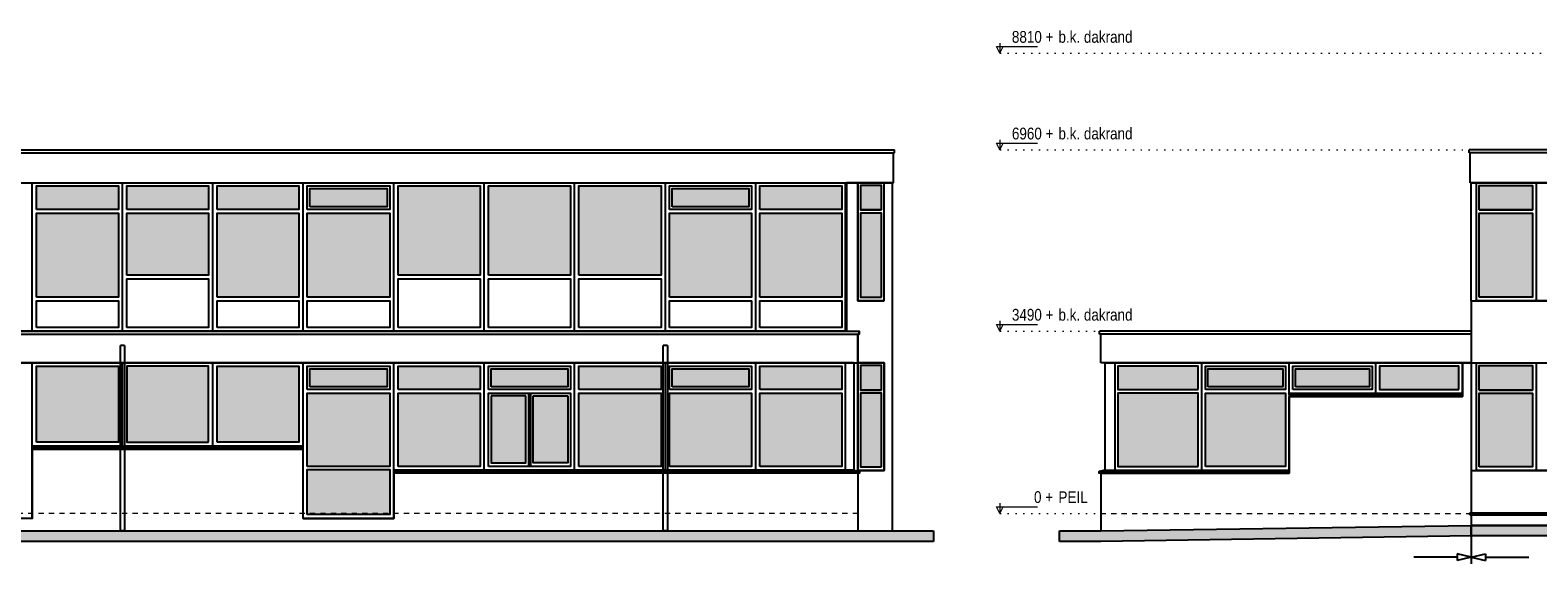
# Model space of a CAD drawing. Extents: x -59835 to 56084, y -767 to 223824.
# Tile 31 of 47: x -31650 to -2765, y 187387 to 197604. Entities that reach past the tile are written whole.
import ezdxf

# ---------------------------------------------------------------- set-up
doc = ezdxf.new("R2010")
doc.units = 0
doc.header["$MEASUREMENT"] = 0
doc.linetypes.add('DASHED', pattern=[200, 100, -100])
doc.linetypes.add('DOT', pattern=[150, 25, -125])
for name, color, linetype in [('101 - TEKSTEN', 7, 'Continuous'), ('102 - MAATVOERING', 7, 'Continuous'), ('21 - BUITENWANDEN', 92, 'Continuous'), ('27 - DAKEN', 92, 'Continuous'), ('31 - BUITENKOZIJNEN', 7, 'Continuous'), ('31.1 - ARCERING', 7, 'Continuous'), ('52 - AFVOERVOORZIENINGEN', 92, 'Continuous'), ('90 - TERREIN', 7, 'Continuous')]:
    doc.layers.add(name, color=color, linetype=linetype)

msp = doc.modelspace()

# ---------------------------------------------------------------- hatches: boundary and pattern name
at = {"layer": '31.1 - ARCERING', "linetype": 'Continuous', "lineweight": 5}
for points in [[(-31530, 194173), (-31530, 194623), (-29960, 194623), (-29960, 194173)], [(-31530, 194173), (-31530, 194623), (-29960, 194623), (-29960, 194173)], [(-29800, 194173), (-29800, 194623), (-28230, 194623), (-28230, 194173)], [(-29800, 194173), (-29800, 194623), (-28230, 194623), (-28230, 194173)], [(-28070, 194173), (-28070, 194623), (-26500, 194623), (-26500, 194173)], [(-28070, 194173), (-28070, 194623), (-26500, 194623), (-26500, 194173)], [(-26290, 194223), (-26290, 194573), (-24810, 194573), (-24810, 194223)], [(-26290, 194223), (-26290, 194573), (-24810, 194573), (-24810, 194223)], [(-24600, 192913), (-24600, 194623), (-23030, 194623), (-23030, 192913)], [(-24600, 192913), (-24600, 194623), (-23030, 194623), (-23030, 192913)], [(-22870, 192913), (-22870, 194623), (-21300, 194623), (-21300, 192913)], [(-22870, 192913), (-22870, 194623), (-21300, 194623), (-21300, 192913)], [(-21140, 192913), (-21140, 194623), (-19560, 194623), (-19560, 192913)], [(-21140, 192913), (-21140, 194623), (-19560, 194623), (-19560, 192913)], [(-19350, 194223), (-19350, 194573), (-17880, 194573), (-17880, 194223)], [(-19350, 194223), (-19350, 194573), (-17880, 194573), (-17880, 194223)], [(-17670, 194173), (-17670, 194623), (-16100, 194623), (-16100, 194173)], [(-17670, 194173), (-17670, 194623), (-16100, 194623), (-16100, 194173)], [(-15340, 194163), (-15740, 194163), (-15740, 194633), (-15340, 194633)], [(-15340, 194163), (-15740, 194163), (-15740, 194633), (-15340, 194633)], [(-3890, 194163), (-3890, 194633), (-2870, 194633), (-2870, 194163)], [(-3890, 194163), (-3890, 194633), (-2870, 194633), (-2870, 194163)], [(-31530, 192493), (-31530, 194103), (-29960, 194103), (-29960, 192493)], [(-31530, 192493), (-31530, 194103), (-29960, 194103), (-29960, 192493)], [(-29800, 192913), (-29800, 194103), (-28230, 194103), (-28230, 192913)], [(-29800, 192913), (-29800, 194103), (-28230, 194103), (-28230, 192913)], [(-28070, 192493), (-28070, 194103), (-26500, 194103), (-26500, 192493)], [(-28070, 192493), (-28070, 194103), (-26500, 194103), (-26500, 192493)], [(-26340, 192493), (-26340, 194103), (-24760, 194103), (-24760, 192493)], [(-26340, 192493), (-26340, 194103), (-24760, 194103), (-24760, 192493)], [(-19400, 192493), (-19400, 194103), (-17830, 194103), (-17830, 192493)], [(-19400, 192493), (-19400, 194103), (-17830, 194103), (-17830, 192493)], [(-17670, 192493), (-17670, 194103), (-16100, 194103), (-16100, 192493)], [(-17670, 192493), (-17670, 194103), (-16100, 194103), (-16100, 192493)], [(-15340, 192493), (-15740, 192493), (-15740, 194103), (-15340, 194103)], [(-15340, 192493), (-15740, 192493), (-15740, 194103), (-15340, 194103)], [(-3890, 192493), (-3890, 194103), (-2870, 194103), (-2870, 192493)], [(-3890, 192493), (-3890, 194103), (-2870, 194103), (-2870, 192493)], [(-31530, 189713), (-31530, 191173), (-29960, 191173), (-29960, 189713)], [(-31530, 189713), (-31530, 191173), (-29960, 191173), (-29960, 189713)], [(-29800, 189713), (-29800, 191173), (-28230, 191173), (-28230, 189713)], [(-29800, 189713), (-29800, 191173), (-28230, 191173), (-28230, 189713)], [(-28070, 189713), (-28070, 191173), (-26500, 191173), (-26500, 189713)], [(-28070, 189713), (-28070, 191173), (-26500, 191173), (-26500, 189713)], [(-26290, 190773), (-26290, 191123), (-24810, 191123), (-24810, 190773)], [(-26290, 190773), (-26290, 191123), (-24810, 191123), (-24810, 190773)], [(-24600, 190723), (-24600, 191173), (-23030, 191173), (-23030, 190723)], [(-24600, 190723), (-24600, 191173), (-23030, 191173), (-23030, 190723)], [(-22820, 190773), (-22820, 191123), (-21350, 191123), (-21350, 190773)], [(-22820, 190773), (-22820, 191123), (-21350, 191123), (-21350, 190773)], [(-19560, 190723), (-21140, 190723), (-21140, 191173), (-19560, 191173)], [(-19560, 190723), (-21140, 190723), (-21140, 191173), (-19560, 191173)], [(-19350, 190773), (-19350, 191123), (-17880, 191123), (-17880, 190773)], [(-19350, 190773), (-19350, 191123), (-17880, 191123), (-17880, 190773)], [(-16100, 190723), (-17670, 190723), (-17670, 191173), (-16100, 191173)], [(-16100, 190723), (-17670, 190723), (-17670, 191173), (-16100, 191173)], [(-15340, 190713), (-15740, 190713), (-15740, 191183), (-15340, 191183)], [(-15340, 190713), (-15740, 190713), (-15740, 191183), (-15340, 191183)], [(-10810, 190723), (-10810, 191173), (-9275, 191173), (-9275, 190723)], [(-10810, 190723), (-10810, 191173), (-9275, 191173), (-9275, 190723)], [(-9085, 190773), (-9085, 191123), (-7650, 191123), (-7650, 190773)], [(-9085, 190773), (-9085, 191123), (-7650, 191123), (-7650, 190773)], [(-7410, 190773), (-7410, 191123), (-5990, 191123), (-5990, 190773)], [(-7410, 190773), (-7410, 191123), (-5990, 191123), (-5990, 190773)], [(-5800, 190723), (-5800, 191173), (-4280, 191173), (-4280, 190723)], [(-5800, 190723), (-5800, 191173), (-4280, 191173), (-4280, 190723)], [(-3890, 190713), (-3890, 191183), (-2870, 191183), (-2870, 190713)], [(-3890, 190713), (-3890, 191183), (-2870, 191183), (-2870, 190713)], [(-26340, 189253), (-26340, 190653), (-24760, 190653), (-24760, 189253)], [(-26340, 189253), (-26340, 190653), (-24760, 190653), (-24760, 189253)], [(-23030, 189253), (-24600, 189253), (-24600, 190653), (-23030, 190653)], [(-23030, 189253), (-24600, 189253), (-24600, 190653), (-23030, 190653)], [(-19560, 189253), (-21140, 189253), (-21140, 190653), (-19560, 190653)], [(-19560, 189253), (-21140, 189253), (-21140, 190653), (-19560, 190653)], [(-17830, 189253), (-19400, 189253), (-19400, 190653), (-17830, 190653)], [(-17830, 189253), (-19400, 189253), (-19400, 190653), (-17830, 190653)], [(-16100, 189253), (-17670, 189253), (-17670, 190653), (-16100, 190653)], [(-16100, 189253), (-17670, 189253), (-17670, 190653), (-16100, 190653)], [(-15340, 189243), (-15740, 189243), (-15740, 190653), (-15340, 190653)], [(-15340, 189243), (-15740, 189243), (-15740, 190653), (-15340, 190653)], [(-10810, 189253), (-10810, 190653), (-9275, 190653), (-9275, 189253)], [(-10810, 189253), (-10810, 190653), (-9275, 190653), (-9275, 189253)], [(-9135, 189253), (-9135, 190653), (-7600, 190653), (-7600, 189253)], [(-9135, 189253), (-9135, 190653), (-7600, 190653), (-7600, 189253)], [(-3890, 189243), (-3890, 190653), (-2870, 190653), (-2870, 189243)], [(-3890, 189243), (-3890, 190653), (-2870, 190653), (-2870, 189243)], [(-22820, 189323), (-22820, 190603), (-22155, 190603), (-22155, 189323)], [(-22820, 189323), (-22820, 190603), (-22155, 190603), (-22155, 189323)], [(-22015, 189323), (-22015, 190603), (-21350, 190603), (-21350, 189323)], [(-22015, 189323), (-22015, 190603), (-21350, 190603), (-21350, 189323)], [(-26340, 188333), (-26340, 189193), (-24760, 189193), (-24760, 188333)], [(-26340, 188333), (-26340, 189193), (-24760, 189193), (-24760, 188333)]]:
    msp.add_hatch(color=253, dxfattribs=at).paths.add_polyline_path(points)
at = {"layer": '90 - TERREIN', "linetype": 'Continuous', "lineweight": 5}
for points in [[(-4040, 188122.9922), (-4038.5, 188023), (-4037.75, 187923), (-11138.625, 187816.9922), (-11139.25, 187916.9922), (-11140, 188016.9922)], [(-4040, 187923), (-4040, 188123), (-4038.5, 188123), (-4038.5, 187923)], [(-4037.75, 187923), (-4038.5, 188023), (-4038.5, 188123), (1380, 188123), (1380, 188023), (1380, 187923)], [(-14341.5, 188017), (-14341.5, 187817), (-43550, 187817), (-43550, 188017)], [(-11140, 188017), (-11138.5, 187817), (-11930, 187817), (-11930, 188017)]]:
    msp.add_hatch(color=7, dxfattribs=at).paths.add_polyline_path(points)

# ---------------------------------------------------------------- linework, layer by layer
at = {"layer": '101 - TEKSTEN', "color": 92, "linetype": 'Continuous', "lineweight": 25}
for points in [[(-4040, 188123), (-4040, 187387)], [(-4310, 187512.3125), (-5140, 187512.3125)], [(-4040, 187512.3125), (-4310, 187577)], [(-4310, 187577), (-4310, 187447.625)], [(-4040, 187512.3125), (-4310, 187447.625)], [(-4040, 187512.3125), (-3770, 187577)], [(-4040, 187512.3125), (-3770, 187447.625)], [(-3770, 187577), (-3770, 187447.625)], [(-3770, 187512.3125), (-2940, 187512.3125)]]:
    msp.add_lwpolyline(points, dxfattribs=at)
at = {"layer": '102 - MAATVOERING', "color": 213, "linetype": 'Continuous', "lineweight": 13}
for points in [[(-13074, 197356.75), (-13074, 197163), (-13136.5, 197288), (-12349, 197288)], [(-13074, 197163), (-13011.5, 197288)], [(-13074, 195506.75), (-13074, 195313), (-13136.5, 195438), (-12349, 195438)], [(-13074, 195313), (-13011.5, 195438)], [(-13074, 192036.75), (-13074, 191843), (-13136.5, 191968), (-12349, 191968)], [(-13074, 191843), (-13011.5, 191968)], [(-13074, 188546.75), (-13074, 188353), (-13136.5, 188478), (-12349, 188478)], [(-13074, 188353), (-13011.5, 188478)]]:
    msp.add_lwpolyline(points, dxfattribs=at)
at = {"layer": '102 - MAATVOERING', "color": 8, "linetype": 'DOT', "lineweight": 5}
for points in [[(-13074, 197163), (-1470, 197163)], [(-13074, 195313), (-4080, 195313)], [(-13074, 191843), (-11160, 191843)], [(-13074, 188353), (-11140, 188353)]]:
    msp.add_lwpolyline(points, dxfattribs=at)
at = {"layer": '102 - MAATVOERING', "color": 213, "linetype": 'DASHED', "lineweight": 13}
for points in [[(-15790, 188353), (-43550, 188353)], [(-11140, 188353), (1380, 188353)]]:
    msp.add_lwpolyline(points, dxfattribs=at)
at = {"layer": '21 - BUITENWANDEN', "color": 92, "linetype": 'Continuous', "lineweight": 25}
for points in [[(-15790, 194683), (-16010, 194683)], [(-16010, 194683), (-16010, 191843), (-15770, 191843), (-15770, 191783), (-15790, 191783), (-15790, 191233), (-15290, 191233), (-15290, 189173), (-15790, 189173), (-15790, 189161.1875), (-15760, 189153), (-15760, 189123), (-15790, 189123), (-15790, 188017), (-15130, 188017)], [(-15790, 192423), (-15790, 194683)], [(-15290, 192423), (-15290, 194683)], [(-15130, 194683), (-15290, 194683)], [(-15130, 188017), (-15130, 194683)], [(-15290, 192423), (-15790, 192423)], [(-4040, 192423), (-4040, 191233)], [(-4040, 192423), (-1660, 192423)], [(-24680, 189123), (-24680, 188253), (-26420, 188253), (-26420, 189583), (-31610, 189583), (-31610, 188253), (-33350, 188253), (-33350, 189123), (-42000, 189123), (-42000, 191233), (-43550, 191233), (-43550, 188017)], [(-15790, 189173), (-15790, 191233)], [(-11140, 189123), (-7530, 189123), (-7530, 190593), (-4210, 190593), (-4210, 191233), (-4040, 191233)], [(-4040, 191233), (-4210, 191233)], [(-4040, 191233), (-1660, 191233)], [(-4040, 191233), (-4040, 188363)], [(-15790, 189123), (-24680, 189123)], [(-15790, 189123), (-15790, 188017)], [(-11140, 189123), (-11140, 188017)], [(-4040, 189173), (-1660, 189173)], [(-4070, 188363), (-1660, 188363)], [(-4070, 188323), (-4070, 188363)], [(-11140, 188017), (-4040, 188123)], [(-4070, 188323), (-1660, 188323)], [(-4040, 188323), (-4040, 188123)], [(1380, 188123), (-4040, 188123)], [(-43550, 188017), (-15790, 188017)]]:
    msp.add_lwpolyline(points, dxfattribs=at)
at = {"layer": '27 - DAKEN', "color": 92, "linetype": 'Continuous', "lineweight": 25}
for points in [[(-43550, 195313), (-15090, 195313)], [(-15090, 195253), (-15090, 195313)], [(-1410, 195313), (-4080, 195313)], [(-4080, 195253), (-4080, 195313)], [(-43550, 195253), (-15090, 195253)], [(-15110, 194683), (-15110, 195253)], [(-1410, 195253), (-4080, 195253)], [(-4060, 194683), (-4060, 195253)], [(-43550, 194683), (-15110, 194683)], [(-1410, 194683), (-4060, 194683)], [(-43550, 191843), (-15770, 191843)], [(-15770, 191783), (-15770, 191843)], [(-4040, 191843), (-11160, 191843)], [(-11160, 191783), (-11160, 191843)], [(-4040, 191843), (-4040, 191233)], [(-43550, 191783), (-15770, 191783)], [(-15790, 191233), (-15790, 191783)], [(-4040, 191783), (-11160, 191783)], [(-11140, 191233), (-11140, 191783)], [(-43550, 191233), (-15790, 191233)], [(-4040, 191233), (-11140, 191233)]]:
    msp.add_lwpolyline(points, dxfattribs=at)
at = {"layer": '31 - BUITENKOZIJNEN', "color": 92, "linetype": 'Continuous', "lineweight": 25}
for points in [[(-43550, 194683), (-16030, 194683)], [(-31610, 191843), (-31610, 194683)], [(-29880, 191843), (-29880, 194683)], [(-28150, 191843), (-28150, 194683)], [(-26420, 191843), (-26420, 194683)], [(-24680, 191843), (-24680, 194683)], [(-22950, 191843), (-22950, 194683)], [(-21220, 191843), (-21220, 194683)], [(-19480, 191843), (-19480, 194683)], [(-17750, 191843), (-17750, 194683)], [(-16030, 191843), (-16030, 194683)], [(-15790, 194683), (-15790, 192423)], [(-4040, 192423), (-4040, 194683)], [(-4040, 194683), (-3940, 194683)], [(-2800, 194683), (-2800, 192423)], [(-15340, 194163), (-15740, 194163)], [(-3890, 194163), (-2870, 194163)], [(-15340, 194103), (-15740, 194103)], [(-3890, 194103), (-2870, 194103)], [(-4040, 192423), (-3940, 192423)], [(-16030, 191843), (-43550, 191843)], [(-15870, 191233), (-42000, 191233)], [(-31610, 188253), (-31610, 191233)], [(-31610, 189643), (-31610, 191233)], [(-29880, 189643), (-29880, 191233)], [(-28150, 189643), (-28150, 191233)], [(-28150, 189643), (-28150, 191233)], [(-26420, 188253), (-26420, 191233)], [(-15870, 191233), (-15870, 189183), (-24680, 189183)], [(-24680, 188253), (-24680, 191233)], [(-22950, 189183), (-22950, 191233)], [(-21220, 189183), (-21220, 191233)], [(-19480, 189183), (-19480, 191233)], [(-17750, 189183), (-17750, 191233)], [(-16030, 189183), (-16030, 191233)], [(-15790, 191233), (-15790, 189173)], [(-11060, 191233), (-4210, 191233), (-4210, 190593), (-7530, 190593), (-7530, 189123), (-11170, 189123), (-11170, 189153), (-7530, 189153)], [(-11060, 191233), (-11060, 189183), (-7530, 189183)], [(-10860, 189183), (-10860, 191233)], [(-9205, 189183), (-9205, 191233)], [(-7530, 190623), (-7530, 191233)], [(-5870, 190653), (-5870, 191233)], [(-4040, 191233), (-4040, 189173)], [(-4040, 191233), (-3940, 191233)], [(-2800, 191233), (-2800, 189173)], [(-7460, 190723), (-7460, 191173)], [(-22105, 190653), (-22105, 189253)], [(-22065, 190653), (-22065, 189253)], [(-15340, 190713), (-15740, 190713)], [(-15340, 190653), (-15740, 190653)], [(-7530, 190653), (-4210, 190653)], [(-3890, 190713), (-2870, 190713)], [(-3890, 190653), (-2870, 190653)], [(-22155, 190603), (-22820, 190603)], [(-22820, 190603), (-22820, 189323), (-22155, 189323), (-22155, 190603)], [(-22015, 190603), (-21350, 190603)], [(-21350, 190603), (-21350, 189323), (-22015, 189323), (-22015, 190603)], [(-4210, 190623), (-7530, 190623), (-7530, 190593)], [(-31610, 189643), (-26420, 189643)], [(-31610, 189613), (-26420, 189613)], [(-31610, 189583), (-26420, 189583)], [(-15870, 189183), (-24680, 189183)], [(-15760, 189153), (-24680, 189153)], [(-15760, 189123), (-24680, 189123)], [(-15870, 189183), (-15760, 189153)], [(-15760, 189153), (-15760, 189123)], [(-11060, 189183), (-11170, 189153)], [(-4040, 189173), (-3940, 189173)], [(-31610, 188253), (-33350, 188253)], [(-26420, 188253), (-24680, 188253)]]:
    msp.add_lwpolyline(points, dxfattribs=at)
for points in [[(-31530, 194173), (-31530, 194623), (-29960, 194623), (-29960, 194173)], [(-29800, 194173), (-29800, 194623), (-28230, 194623), (-28230, 194173)], [(-28070, 194173), (-28070, 194623), (-26500, 194623), (-26500, 194173)], [(-26340, 194173), (-26340, 194623), (-24760, 194623), (-24760, 194173)], [(-26290, 194223), (-26290, 194573), (-24810, 194573), (-24810, 194223)], [(-24600, 192913), (-24600, 194623), (-23030, 194623), (-23030, 192913)], [(-22870, 192913), (-22870, 194623), (-21300, 194623), (-21300, 192913)], [(-21140, 192913), (-21140, 194623), (-19560, 194623), (-19560, 192913)], [(-19400, 194173), (-19400, 194623), (-17830, 194623), (-17830, 194173)], [(-19350, 194223), (-19350, 194573), (-17880, 194573), (-17880, 194223)], [(-17670, 194173), (-17670, 194623), (-16100, 194623), (-16100, 194173)], [(-15290, 192423), (-15290, 194683), (-15790, 194683), (-15790, 192423)], [(-15340, 194163), (-15340, 194633), (-15740, 194633), (-15740, 194163)], [(-3940, 192423), (-3940, 194683), (-1660, 194683), (-1660, 192423)], [(-3890, 194163), (-3890, 194633), (-2870, 194633), (-2870, 194163)], [(-31530, 192493), (-31530, 194103), (-29960, 194103), (-29960, 192493)], [(-29800, 192913), (-29800, 194103), (-28230, 194103), (-28230, 192913)], [(-28070, 192493), (-28070, 194103), (-26500, 194103), (-26500, 192493)], [(-26340, 192493), (-26340, 194103), (-24760, 194103), (-24760, 192493)], [(-19400, 192493), (-19400, 194103), (-17830, 194103), (-17830, 192493)], [(-17670, 192493), (-17670, 194103), (-16100, 194103), (-16100, 192493)], [(-15340, 192493), (-15340, 194103), (-15740, 194103), (-15740, 192493)], [(-3890, 192493), (-3890, 194103), (-2870, 194103), (-2870, 192493)], [(-29800, 191913), (-29800, 192843), (-28230, 192843), (-28230, 191913)], [(-24600, 191913), (-24600, 192843), (-23030, 192843), (-23030, 191913)], [(-22870, 191913), (-22870, 192843), (-21300, 192843), (-21300, 191913)], [(-21140, 191913), (-21140, 192843), (-19560, 192843), (-19560, 191913)], [(-31530, 191913), (-31530, 192423), (-29960, 192423), (-29960, 191913)], [(-28070, 191913), (-28070, 192423), (-26500, 192423), (-26500, 191913)], [(-26340, 191913), (-26340, 192423), (-24760, 192423), (-24760, 191913)], [(-19400, 191913), (-19400, 192423), (-17830, 192423), (-17830, 191913)], [(-17670, 191913), (-17670, 192423), (-16100, 192423), (-16100, 191913)], [(-15290, 189173), (-15290, 191233), (-15790, 191233), (-15790, 189173)], [(-3940, 189173), (-3940, 191233), (-1660, 191233), (-1660, 189173)], [(-31530, 189713), (-31530, 191173), (-29960, 191173), (-29960, 189713)], [(-28230, 189713), (-28230, 191173), (-29800, 191173), (-29800, 189713)], [(-28070, 189713), (-28070, 191173), (-26500, 191173), (-26500, 189713)], [(-26340, 190723), (-26340, 191173), (-24760, 191173), (-24760, 190723)], [(-26290, 190773), (-26290, 191123), (-24810, 191123), (-24810, 190773)], [(-24600, 190723), (-24600, 191173), (-23030, 191173), (-23030, 190723)], [(-22870, 190723), (-22870, 191173), (-21300, 191173), (-21300, 190723)], [(-22820, 190773), (-22820, 191123), (-21350, 191123), (-21350, 190773)], [(-21140, 190723), (-21140, 191173), (-19560, 191173), (-19560, 190723)], [(-19400, 190723), (-19400, 191173), (-17830, 191173), (-17830, 190723)], [(-19350, 190773), (-19350, 191123), (-17880, 191123), (-17880, 190773)], [(-17670, 190723), (-17670, 191173), (-16100, 191173), (-16100, 190723)], [(-15340, 190713), (-15340, 191183), (-15740, 191183), (-15740, 190713)], [(-9275, 190723), (-9275, 191173), (-10810, 191173), (-10810, 190723)], [(-9135, 190723), (-9135, 191173), (-7600, 191173), (-7600, 190723)], [(-9085, 190773), (-9085, 191123), (-7650, 191123), (-7650, 190773)], [(-7460, 190723), (-7460, 191173), (-5940, 191173), (-5940, 190723)], [(-7410, 190773), (-7410, 191123), (-5990, 191123), (-5990, 190773)], [(-4280, 190723), (-4280, 191173), (-5800, 191173), (-5800, 190723)], [(-3890, 190713), (-3890, 191183), (-2870, 191183), (-2870, 190713)], [(-26340, 189253), (-26340, 190653), (-24760, 190653), (-24760, 189253)], [(-24600, 189253), (-24600, 190653), (-23030, 190653), (-23030, 189253)], [(-22870, 189253), (-22870, 190653), (-21300, 190653), (-21300, 189253)], [(-21140, 189253), (-21140, 190653), (-19560, 190653), (-19560, 189253)], [(-19400, 189253), (-19400, 190653), (-17830, 190653), (-17830, 189253)], [(-17670, 189253), (-17670, 190653), (-16100, 190653), (-16100, 189253)], [(-15340, 189243), (-15340, 190653), (-15740, 190653), (-15740, 189243)], [(-9275, 189253), (-9275, 190653), (-10810, 190653), (-10810, 189253)], [(-9135, 189253), (-9135, 190653), (-7600, 190653), (-7600, 189253)], [(-3890, 189243), (-3890, 190653), (-2870, 190653), (-2870, 189243)], [(-26340, 188333), (-26340, 189193), (-24760, 189193), (-24760, 188333)]]:
    msp.add_lwpolyline(points, close=True, dxfattribs=at)
at = {"layer": '52 - AFVOERVOORZIENINGEN', "color": 92, "linetype": 'Continuous', "lineweight": 25}
for points in [[(-29920, 188017), (-29920, 191567)], [(-29840, 191567), (-29920, 191567)], [(-29840, 191567), (-29840, 188017)], [(-19520, 188017), (-19520, 191567)], [(-19440, 191567), (-19520, 191567)], [(-19440, 191567), (-19440, 188017)], [(-29840, 188017), (-29920, 188017)], [(-19440, 188017), (-19520, 188017)]]:
    msp.add_lwpolyline(points, dxfattribs=at)
at = {"layer": '90 - TERREIN', "color": 92, "linetype": 'Continuous', "lineweight": 25}
for points in [[(-11140, 188016.9922), (-4040, 188122.9922)], [(-4040, 188123), (-4038.5, 188123)], [(-4040, 187923), (-4040, 188123)], [(-4038.5, 188123), (1380, 188123)], [(-43550, 188017), (-14341.5, 188017)], [(-14341.5, 187817), (-43550, 187817)], [(-14341.5, 188017), (-14341.5, 187817)], [(-11930, 188017), (-11140, 188017)], [(-11930, 187817), (-11930, 188017)], [(-11138.5, 187817), (-11930, 187817)], [(-4037.75, 187923), (-11138.625, 187816.9922)], [(-4038.5, 187923), (-4040, 187923)], [(1380, 187923), (-4037.75, 187923)]]:
    msp.add_lwpolyline(points, dxfattribs=at)

# ---------------------------------------------------------------- texts
at = {"layer": '102 - MAATVOERING', "color": 7, "linetype": 'Continuous', "lineweight": 0, "char_height": 224.999994, "attachment_point": 7, "line_spacing_factor": 0.8}
for s, insert in [('{\\fArial Narrow|b0|i0|c12|p0;  8810 + }', (-12984.5, 197359.25)), ('{\\fArial Narrow|b0|i0|c12|p0;b.k. dakrand}', (-11949, 197359.25)), ('{\\fArial Narrow|b0|i0|c12|p0;  6960 + }', (-12984.5, 195509.25)), ('{\\fArial Narrow|b0|i0|c12|p0;b.k. dakrand}', (-11949, 195509.25)), ('{\\fArial Narrow|b0|i0|c12|p0;  3490 + }', (-12984.5, 192039.25)), ('{\\fArial Narrow|b0|i0|c12|p0;b.k. dakrand}', (-11949, 192039.25)), ('{\\fArial Narrow|b0|i0|c12|p0;     0 + }', (-12776.125, 188549.25)), ('{\\fArial Narrow|b0|i0|c12|p0;PEIL}', (-11949, 188549.25))]:
    msp.add_mtext(s, dxfattribs=dict(at, insert=insert))

doc.saveas('drawing.dxf')
